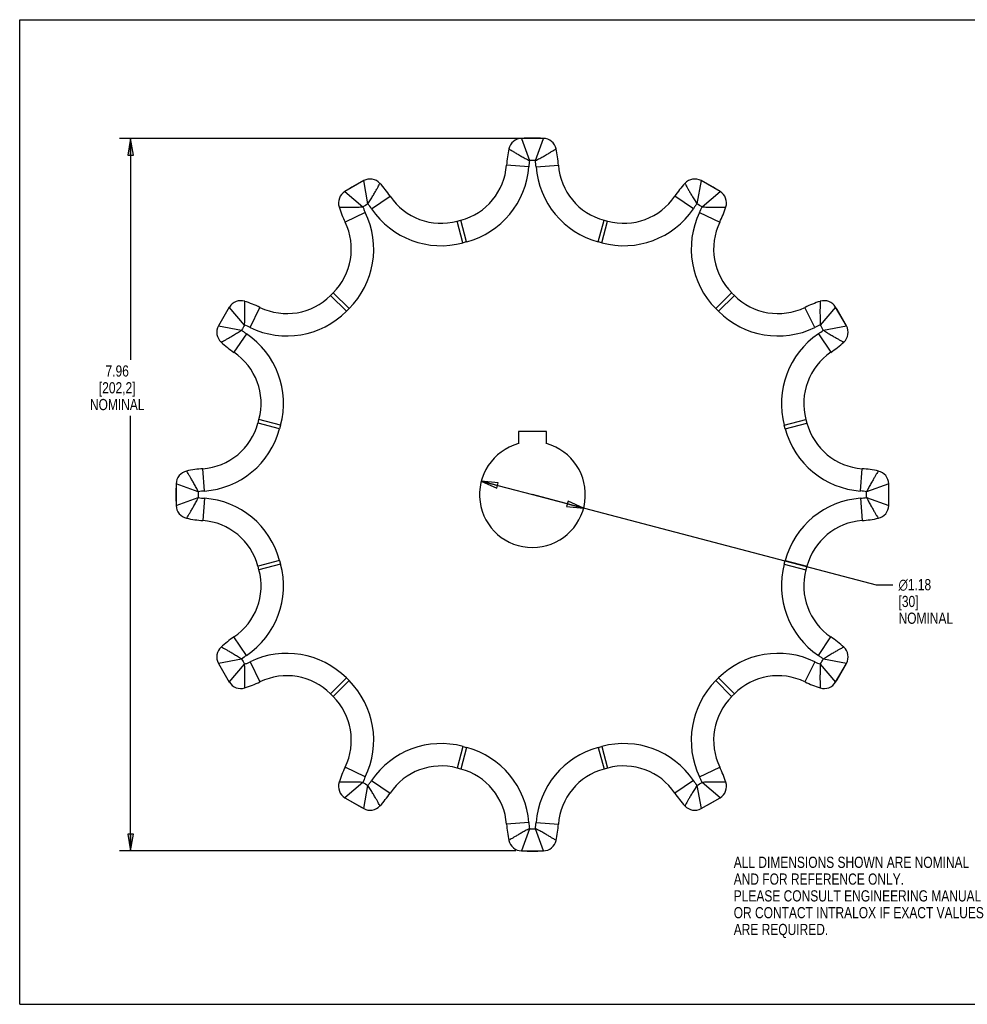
# Model space of a CAD drawing. Header units: inches. Extents: x 0 to 17, y 0 to 11.
# Tile 1 of 2: x 0 to 10.6, y 0 to 11. Entities that reach past the tile are written whole.
import ezdxf

# ---------------------------------------------------------------- set-up
doc = ezdxf.new("R2010")
doc.units = ezdxf.units.IN
doc.header["$LTSCALE"] = 0.935
doc.header["$MEASUREMENT"] = 0
doc.layers.get('0').update_dxf_attribs({"linetype": 'CONTINUOUS'})
doc.layers.add('ALL_FEATURES', color=7, linetype='CONTINUOUS')
doc.styles.get("Standard").update_dxf_attribs({"font": 'txt', "width": 0.8})
doc.styles.add('TEXTSTYLE_1', font='gdt', dxfattribs={"width": 0.8})
doc.dimstyles.new('DIMSTYLE_1', dxfattribs={"dimtxt": 0.125, "dimasz": 0.1875, "dimexe": 0.18, "dimexo": 0.0625, "dimgap": 0.09, "dimtad": 0, "dimtih": 1, "dimtoh": 1, "dimzin": 4, "dimdsep": 46, "dimtxsty": 'STANDARD', "dimblk": 'CLOSED', "dimblk1": 'CLOSED', "dimblk2": 'CLOSED', "dimcen": 0.09, "dimadec": 0, "dimazin": 0, "dimtp": 0.01, "dimtm": 0.01, "dimtfac": 1, "dimtofl": 0, "dimtmove": 0, "dimatfit": 3, "dimldrblk": 'CLOSED', "dimfxl": 1, "dimtolj": 1, "dimtzin": 4, "dimarcsym": 0})
doc.dimstyles.new('DIMSTYLE_2', dxfattribs={"dimtxt": 0.125, "dimasz": 0.1875, "dimexe": 0.18, "dimexo": 0.0625, "dimgap": 0.09, "dimtad": 0, "dimtih": 1, "dimtoh": 1, "dimzin": 4, "dimdsep": 46, "dimtxsty": 'STANDARD', "dimblk": 'CLOSED', "dimblk1": 'CLOSED', "dimblk2": 'CLOSED', "dimcen": 0.09, "dimadec": 0, "dimazin": 0, "dimtp": 0.01, "dimtm": 0.01, "dimtfac": 1, "dimtofl": 0, "dimtmove": 0, "dimatfit": 3, "dimldrblk": 'CLOSED', "dimfxl": 1, "dimtolj": 1, "dimtzin": 4, "dimarcsym": 0})

# ---------------------------------------------------------------- blocks, each defined once
blk = doc.blocks.new('_CLOSED')
at = {"color": 0, "linetype": 'BYBLOCK'}
for p, q in [((0, 0), (-1, 0.167)), ((-1, 0.167), (-1, -0.167)), ((-1, -0.167), (0, 0)), ((-1, 0), (0, 0))]:
    blk.add_line(p, q, dxfattribs=at)
blk = doc.blocks.new('*D0')
at = {"color": 3, "linetype": 'CONTINUOUS'}
for p, q in [((5.786, 9.674), (1.114, 9.674)), ((1.239, 9.674), (1.239, 7.2)), ((1.239, 1.714), (1.239, 6.575)), ((5.543, 1.714), (1.114, 1.714))]:
    blk.add_line(p, q, dxfattribs=at)
at = {"color": 3, "linetype": 'CONTINUOUS', "xscale": 0.1875, "yscale": 0.1875, "zscale": 0.1875}
for p, rotation in [((1.239, 9.674), 90), ((1.239, 1.714), 270)]:
    blk.add_blockref('_CLOSED', p, dxfattribs=dict(at, rotation=rotation))
at = {"color": 3, "linetype": 'CONTINUOUS', "insert": (1.089, 7.138), "char_height": 0.125, "width": 0.7, "attachment_point": 2, "line_spacing_factor": 0.9}
blk.add_mtext('7.96\\P[202,2]\\PNOMINAL', dxfattribs=at)
blk = doc.blocks.new('*D2')
at = {"color": 3, "linetype": 'CONTINUOUS'}
for p, q in [((5.156, 5.844), (5.727, 5.694)), ((6.298, 5.544), (5.727, 5.694)), ((5.727, 5.694), (9.566, 4.688)), ((9.566, 4.688), (9.753, 4.688))]:
    blk.add_line(p, q, dxfattribs=at)
at = {"color": 3, "linetype": 'CONTINUOUS', "xscale": 0.1875, "yscale": 0.1875, "zscale": 0.1875}
for p, rotation in [((5.156, 5.844), 165.3203185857), ((6.298, 5.544), 345.3203185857)]:
    blk.add_blockref('_CLOSED', p, dxfattribs=dict(at, rotation=rotation))
at = {"color": 3, "linetype": 'CONTINUOUS', "insert": (9.816, 4.751), "char_height": 0.125, "width": 0.7, "attachment_point": 1, "line_spacing_factor": 0.9, "style": 'TEXTSTYLE_1'}
blk.add_mtext('{\\Fgdt;n}\\Ftxt;1.18\\P[30]\\PNOMINAL', dxfattribs=at)

msp = doc.modelspace()

# ---------------------------------------------------------------- linework, layer by layer
at = {"color": 7, "linetype": 'CONTINUOUS'}
for p, q in [((0, 0), (0, 11)), ((0, 11), (17, 11)), ((5.849, 9.674), (5.605, 9.674)), ((5.605, 9.674), (5.694, 9.426)), ((5.76, 9.426), (5.849, 9.674)), ((5.686, 9.358), (5.437, 9.376)), ((5.768, 9.358), (6.017, 9.376)), ((3.842, 9.202), (3.632, 9.08)), ((3.89, 8.943), (3.842, 9.202)), ((7.612, 9.202), (7.564, 8.943)), ((7.823, 9.08), (7.612, 9.202)), ((3.632, 9.08), (3.832, 8.909)), ((3.93, 8.887), (4.137, 9.028)), ((7.524, 8.887), (7.317, 9.028)), ((7.622, 8.909), (7.823, 9.08)), ((3.86, 8.847), (3.635, 8.738)), ((7.594, 8.847), (7.819, 8.738)), ((4.887, 8.749), (4.927, 8.76)), ((4.951, 8.507), (4.887, 8.749)), ((4.992, 8.518), (4.927, 8.76)), ((6.462, 8.518), (6.527, 8.76)), ((6.503, 8.507), (6.567, 8.749)), ((6.527, 8.76), (6.567, 8.749)), ((4.992, 8.518), (4.951, 8.507)), ((6.503, 8.507), (6.462, 8.518)), ((3.472, 7.919), (3.502, 7.949)), ((3.679, 7.772), (3.502, 7.949)), ((7.776, 7.772), (7.952, 7.949)), ((7.952, 7.949), (7.982, 7.919)), ((3.649, 7.743), (3.472, 7.919)), ((7.805, 7.743), (7.982, 7.919)), ((2.341, 7.789), (2.219, 7.579)), ((2.512, 7.589), (2.341, 7.789)), ((2.574, 7.561), (2.683, 7.786)), ((3.679, 7.772), (3.649, 7.743)), ((7.805, 7.743), (7.776, 7.772)), ((8.88, 7.561), (8.771, 7.786)), ((9.113, 7.789), (8.942, 7.589)), ((9.235, 7.579), (9.113, 7.789)), ((2.219, 7.579), (2.478, 7.531)), ((2.534, 7.491), (2.393, 7.284)), ((8.92, 7.491), (9.061, 7.284)), ((8.976, 7.531), (9.235, 7.579)), ((2.662, 6.494), (2.672, 6.534)), ((2.903, 6.429), (2.662, 6.494)), ((2.914, 6.47), (2.672, 6.534)), ((8.54, 6.47), (8.782, 6.534)), ((8.551, 6.429), (8.793, 6.494)), ((8.782, 6.534), (8.793, 6.494)), ((2.914, 6.47), (2.903, 6.429)), ((8.551, 6.429), (8.54, 6.47)), ((2.063, 5.735), (2.045, 5.984)), ((9.391, 5.735), (9.409, 5.984)), ((1.747, 5.816), (1.747, 5.572)), ((1.995, 5.727), (1.747, 5.816)), ((9.707, 5.816), (9.459, 5.727)), ((9.707, 5.572), (9.707, 5.816)), ((1.747, 5.572), (1.995, 5.661)), ((2.063, 5.653), (2.045, 5.404)), ((9.391, 5.653), (9.409, 5.404)), ((9.459, 5.661), (9.707, 5.572)), ((2.903, 4.959), (2.662, 4.894)), ((2.903, 4.959), (2.914, 4.918)), ((8.54, 4.918), (8.551, 4.959)), ((8.551, 4.959), (8.793, 4.894)), ((2.672, 4.854), (2.662, 4.894)), ((2.914, 4.918), (2.672, 4.854)), ((8.54, 4.918), (8.782, 4.854)), ((8.793, 4.894), (8.782, 4.854)), ((2.534, 3.897), (2.393, 4.104)), ((8.92, 3.897), (9.061, 4.104)), ((2.478, 3.857), (2.219, 3.809)), ((9.235, 3.809), (8.976, 3.857)), ((2.219, 3.809), (2.341, 3.599)), ((2.341, 3.599), (2.512, 3.799)), ((2.574, 3.827), (2.683, 3.602)), ((8.88, 3.827), (8.771, 3.602)), ((8.942, 3.799), (9.113, 3.599)), ((9.113, 3.599), (9.235, 3.809)), ((3.649, 3.646), (3.472, 3.469)), ((3.649, 3.646), (3.679, 3.616)), ((7.776, 3.616), (7.805, 3.646)), ((7.805, 3.646), (7.982, 3.469)), ((3.679, 3.616), (3.502, 3.439)), ((7.776, 3.616), (7.952, 3.439)), ((3.502, 3.439), (3.472, 3.469)), ((7.982, 3.469), (7.952, 3.439)), ((4.951, 2.881), (4.887, 2.639)), ((4.992, 2.87), (4.927, 2.628)), ((4.951, 2.881), (4.992, 2.87)), ((6.462, 2.87), (6.503, 2.881)), ((6.462, 2.87), (6.527, 2.628)), ((6.503, 2.881), (6.567, 2.639)), ((3.86, 2.541), (3.635, 2.65)), ((7.594, 2.541), (7.819, 2.65)), ((4.927, 2.628), (4.887, 2.639)), ((6.567, 2.639), (6.527, 2.628)), ((3.832, 2.479), (3.632, 2.308)), ((3.842, 2.186), (3.89, 2.445)), ((3.93, 2.501), (4.137, 2.36)), ((7.524, 2.501), (7.317, 2.36)), ((7.564, 2.445), (7.612, 2.186)), ((7.823, 2.308), (7.622, 2.479)), ((3.632, 2.308), (3.842, 2.186)), ((7.612, 2.186), (7.823, 2.308)), ((5.686, 2.03), (5.437, 2.012)), ((5.768, 2.03), (6.017, 2.012)), ((5.694, 1.962), (5.605, 1.714)), ((5.849, 1.714), (5.76, 1.962)), ((5.605, 1.714), (5.849, 1.714)), ((0, 0), (17, 0))]:
    msp.add_line(p, q, dxfattribs=at)
for centre, radius, start, end in [((5.61, 9.524), 0.15, 91.7504, 167.4622), ((5.727, 5.694), 3.982, 88.2496, 91.7504), ((5.844, 9.524), 0.15, 12.5378, 88.2496), ((6.684, 9.285), 1.25, 167.4622, 175.8445), ((4.77, 9.285), 1.25, 4.1555, 12.5378), ((4.749, 9.426), 0.69, 285, 355.8445), ((4.749, 9.426), 0.94, 285, 355.8445), ((5.727, 5.694), 3.732, 89.4876, 90.511), ((4.77, 9.285), 1, 4.1555, 8.0728), ((6.705, 9.426), 0.94, 184.1555, 255), ((6.705, 9.426), 0.69, 184.1555, 255), ((5.727, 5.694), 3.982, 118.2496, 121.7504), ((3.913, 9.07), 0.15, 42.5378, 118.2496), ((3.103, 8.326), 1.25, 34.1555, 42.5378), ((8.351, 8.326), 1.25, 137.4622, 145.8445), ((7.541, 9.07), 0.15, 61.7504, 137.4622), ((5.727, 5.694), 3.982, 58.2496, 61.7504), ((3.711, 8.953), 0.15, 121.7504, 197.4622), ((4.708, 9.415), 0.69, 214.1555, 285), ((6.746, 9.415), 0.69, 255, 325.8445), ((7.744, 8.953), 0.15, 342.5378, 58.2496), ((5.727, 5.694), 3.732, 119.4876, 120.511), ((3.103, 8.326), 1, 34.1555, 38.0728), ((5.727, 5.694), 3.732, 59.4876, 60.511), ((4.76, 9.283), 1.25, 197.4622, 205.8445), ((3.014, 8.437), 0.94, 315, 25.8445), ((4.708, 9.415), 0.94, 214.1555, 285), ((6.746, 9.415), 0.94, 255, 325.8445), ((8.44, 8.437), 0.94, 154.1555, 225), ((6.694, 9.283), 1, 334.1555, 338.0728), ((6.694, 9.283), 1.25, 334.1555, 342.5378), ((3.014, 8.437), 0.69, 315, 25.8445), ((8.44, 8.437), 0.69, 154.1555, 225), ((2.469, 7.711), 0.15, 72.5378, 148.2496), ((2.138, 6.661), 1.25, 64.1555, 72.5378), ((2.984, 8.407), 0.69, 244.1555, 315), ((8.47, 8.407), 0.69, 225, 295.8445), ((9.316, 6.661), 1.25, 107.4622, 115.8445), ((8.986, 7.711), 0.15, 31.7504, 107.4622), ((5.727, 5.694), 3.982, 148.2496, 151.7504), ((2.984, 8.407), 0.94, 244.1555, 315), ((8.47, 8.407), 0.94, 225, 295.8445), ((5.727, 5.694), 3.982, 28.2496, 31.7504), ((2.351, 7.508), 0.15, 151.7504, 227.4622), ((5.727, 5.694), 3.732, 149.4876, 150.511), ((2.138, 6.661), 1, 64.1555, 68.0728), ((2.006, 6.713), 0.94, 345, 55.8445), ((9.448, 6.713), 0.94, 124.1555, 195), ((8.359, 8.318), 1, 304.1555, 308.0728), ((5.727, 5.694), 3.732, 29.4876, 30.511), ((9.103, 7.508), 0.15, 312.5378, 28.2496), ((3.095, 8.318), 1.25, 227.4622, 235.8445), ((8.359, 8.318), 1.25, 304.1555, 312.5378), ((2.006, 6.713), 0.69, 345, 55.8445), ((9.448, 6.713), 0.69, 124.1555, 195), ((1.995, 6.672), 0.69, 274.1555, 345), ((9.459, 6.672), 0.69, 195, 265.8445), ((1.995, 6.672), 0.94, 274.1555, 345), ((9.459, 6.672), 0.94, 195, 265.8445), ((1.897, 5.811), 0.15, 102.5378, 178.2496), ((2.136, 4.737), 1.25, 94.1555, 102.5378), ((9.319, 4.737), 1.25, 77.4622, 85.8445), ((9.557, 5.811), 0.15, 1.7504, 77.4622), ((5.727, 5.694), 3.982, 178.2496, 181.7504), ((2.136, 4.737), 1, 94.1555, 98.0728), ((5.727, 5.694), 3.732, 179.4876, 180.511), ((5.727, 5.694), 3.732, 359.4876, 0.511), ((5.727, 5.694), 3.982, 358.2496, 1.7504), ((1.995, 4.716), 0.94, 15, 85.8445), ((9.459, 4.716), 0.94, 94.1555, 165), ((9.319, 6.651), 1, 274.1555, 278.0728), ((1.897, 5.577), 0.15, 181.7504, 257.4622), ((9.557, 5.577), 0.15, 282.5378, 358.2496), ((2.136, 6.651), 1.25, 257.4622, 265.8445), ((1.995, 4.716), 0.69, 15, 85.8445), ((9.459, 4.716), 0.69, 94.1555, 165), ((9.319, 6.651), 1.25, 274.1555, 282.5378), ((2.006, 4.675), 0.69, 304.1555, 15), ((2.006, 4.675), 0.94, 304.1555, 15), ((9.448, 4.675), 0.94, 165, 235.8445), ((9.448, 4.675), 0.69, 165, 235.8445), ((3.095, 3.07), 1.25, 124.1555, 132.5378), ((8.359, 3.07), 1.25, 47.4622, 55.8445), ((2.351, 3.88), 0.15, 132.5378, 208.2496), ((9.103, 3.88), 0.15, 331.7504, 47.4622), ((3.095, 3.07), 1, 124.1555, 128.0728), ((5.727, 5.694), 3.732, 209.4876, 210.511), ((2.984, 2.981), 0.94, 45, 115.8445), ((8.47, 2.981), 0.94, 64.1555, 135), ((5.727, 5.694), 3.732, 329.4876, 330.511), ((5.727, 5.694), 3.982, 208.2496, 211.7504), ((9.316, 4.727), 1, 244.1555, 248.0728), ((5.727, 5.694), 3.982, 328.2496, 331.7504), ((2.984, 2.981), 0.69, 45, 115.8445), ((8.47, 2.981), 0.69, 64.1555, 135), ((2.469, 3.678), 0.15, 211.7504, 287.4622), ((2.138, 4.727), 1.25, 287.4622, 295.8445), ((3.014, 2.951), 0.94, 334.1555, 45), ((8.44, 2.951), 0.94, 135, 205.8445), ((9.316, 4.727), 1.25, 244.1555, 252.5378), ((8.986, 3.678), 0.15, 252.5378, 328.2496), ((3.014, 2.951), 0.69, 334.1555, 45), ((8.44, 2.951), 0.69, 135, 205.8445), ((4.708, 1.973), 0.94, 75, 145.8445), ((4.749, 1.962), 0.94, 4.1555, 75), ((6.705, 1.962), 0.94, 105, 175.8445), ((6.746, 1.973), 0.94, 34.1555, 105), ((4.76, 2.105), 1.25, 154.1555, 162.5378), ((4.708, 1.973), 0.69, 75, 145.8445), ((6.746, 1.973), 0.69, 34.1555, 105), ((6.694, 2.105), 1.25, 17.4622, 25.8445), ((4.76, 2.105), 1, 154.1555, 158.0728), ((4.749, 1.962), 0.69, 4.1555, 75), ((6.705, 1.962), 0.69, 105, 175.8445), ((3.711, 2.435), 0.15, 162.5378, 238.2496), ((5.727, 5.694), 3.732, 239.4876, 240.511), ((8.351, 3.062), 1, 214.1555, 218.0728), ((5.727, 5.694), 3.732, 299.4876, 300.511), ((7.744, 2.435), 0.15, 301.7504, 17.4622), ((3.103, 3.062), 1.25, 317.4622, 325.8445), ((8.351, 3.062), 1.25, 214.1555, 222.5378), ((5.727, 5.694), 3.982, 238.2496, 241.7504), ((3.913, 2.318), 0.15, 241.7504, 317.4622), ((7.541, 2.318), 0.15, 222.5378, 298.2496), ((5.727, 5.694), 3.982, 298.2496, 301.7504), ((6.684, 2.103), 1.25, 184.1555, 192.5378), ((6.684, 2.103), 1, 184.1555, 188.0728), ((4.77, 2.103), 1.25, 347.4622, 355.8445), ((5.727, 5.694), 3.732, 269.4876, 270.511), ((5.61, 1.864), 0.15, 192.5378, 268.2496), ((5.844, 1.864), 0.15, 271.7504, 347.4622), ((5.727, 5.694), 3.982, 268.2496, 271.7504)]:
    msp.add_arc(centre, radius, start, end, dxfattribs=at)
for points, knots in [([(5.464, 9.557), (5.465, 9.556), (5.47, 9.553), (5.482, 9.545), (5.502, 9.533), (5.529, 9.517), (5.564, 9.497), (5.603, 9.474), (5.647, 9.45), (5.678, 9.434), (5.694, 9.426)], [0, 0, 0, 0, 0.017859, 0.071494, 0.160219, 0.281691, 0.432174, 0.606886, 0.798763, 1, 1, 1, 1]), ([(5.76, 9.426), (5.776, 9.434), (5.807, 9.45), (5.851, 9.474), (5.891, 9.497), (5.925, 9.517), (5.952, 9.533), (5.972, 9.545), (5.984, 9.553), (5.989, 9.556), (5.991, 9.557)], [0, 0, 0, 0, 0.200944, 0.392892, 0.567667, 0.718205, 0.839722, 0.92848, 0.982135, 1, 1, 1, 1]), ([(5.694, 9.426), (5.692, 9.415), (5.689, 9.392), (5.687, 9.369), (5.686, 9.358)], [0, 0, 0, 0, 0.500034, 1, 1, 1, 1]), ([(3.89, 8.943), (3.9, 8.958), (3.918, 8.987), (3.944, 9.03), (3.967, 9.069), (3.987, 9.103), (4.002, 9.131), (4.013, 9.152), (4.02, 9.164), (4.023, 9.17), (4.024, 9.171)], [0, 0, 0, 0, 0.200944, 0.392892, 0.567667, 0.718205, 0.839722, 0.92848, 0.982135, 1, 1, 1, 1]), ([(7.43, 9.171), (7.431, 9.17), (7.434, 9.164), (7.441, 9.152), (7.452, 9.131), (7.467, 9.103), (7.487, 9.069), (7.51, 9.03), (7.536, 8.987), (7.555, 8.958), (7.564, 8.943)], [0, 0, 0, 0, 0.017859, 0.071494, 0.160219, 0.281691, 0.432174, 0.606886, 0.798763, 1, 1, 1, 1]), ([(7.564, 8.943), (7.557, 8.934), (7.543, 8.916), (7.53, 8.897), (7.524, 8.887)], [0, 0, 0, 0, 0.500034, 1, 1, 1, 1]), ([(3.567, 8.908), (3.569, 8.908), (3.575, 8.907), (3.59, 8.907), (3.613, 8.906), (3.645, 8.906), (3.684, 8.905), (3.73, 8.906), (3.78, 8.907), (3.815, 8.908), (3.832, 8.909)], [0, 0, 0, 0, 0.017859, 0.071494, 0.160219, 0.281691, 0.432174, 0.606886, 0.798763, 1, 1, 1, 1]), ([(3.832, 8.909), (3.837, 8.899), (3.845, 8.878), (3.855, 8.857), (3.86, 8.847)], [0, 0, 0, 0, 0.500034, 1, 1, 1, 1]), ([(7.622, 8.909), (7.64, 8.908), (7.674, 8.907), (7.724, 8.906), (7.77, 8.905), (7.81, 8.906), (7.841, 8.906), (7.865, 8.907), (7.879, 8.907), (7.885, 8.908), (7.887, 8.908)], [0, 0, 0, 0, 0.200944, 0.392892, 0.567667, 0.718205, 0.839722, 0.92848, 0.982135, 1, 1, 1, 1]), ([(2.512, 7.589), (2.513, 7.607), (2.514, 7.641), (2.515, 7.691), (2.516, 7.737), (2.515, 7.776), (2.515, 7.808), (2.514, 7.832), (2.514, 7.846), (2.514, 7.852), (2.514, 7.854)], [0, 0, 0, 0, 0.200944, 0.392892, 0.567667, 0.718205, 0.839722, 0.92848, 0.982135, 1, 1, 1, 1]), ([(8.941, 7.854), (8.941, 7.852), (8.94, 7.846), (8.94, 7.832), (8.939, 7.808), (8.939, 7.776), (8.938, 7.737), (8.939, 7.691), (8.94, 7.641), (8.941, 7.607), (8.942, 7.589)], [0, 0, 0, 0, 0.017859, 0.071494, 0.160219, 0.281691, 0.432174, 0.606886, 0.798763, 1, 1, 1, 1]), ([(2.25, 7.397), (2.251, 7.398), (2.257, 7.401), (2.269, 7.408), (2.29, 7.419), (2.318, 7.434), (2.352, 7.454), (2.391, 7.477), (2.434, 7.503), (2.464, 7.522), (2.479, 7.531)], [0, 0, 0, 0, 0.017859, 0.071494, 0.160219, 0.281691, 0.432174, 0.606886, 0.798763, 1, 1, 1, 1]), ([(2.479, 7.531), (2.487, 7.524), (2.506, 7.51), (2.524, 7.497), (2.534, 7.491)], [0, 0, 0, 0, 0.500034, 1, 1, 1, 1]), ([(8.942, 7.589), (8.932, 7.585), (8.911, 7.576), (8.89, 7.566), (8.88, 7.561)], [0, 0, 0, 0, 0.500034, 1, 1, 1, 1]), ([(8.976, 7.531), (8.991, 7.521), (9.02, 7.503), (9.063, 7.477), (9.102, 7.454), (9.136, 7.434), (9.164, 7.419), (9.185, 7.408), (9.197, 7.401), (9.203, 7.398), (9.204, 7.397)], [0, 0, 0, 0, 0.200944, 0.392892, 0.567667, 0.718205, 0.839722, 0.92848, 0.982135, 1, 1, 1, 1]), ([(1.995, 5.727), (1.987, 5.743), (1.971, 5.774), (1.947, 5.818), (1.924, 5.858), (1.904, 5.892), (1.888, 5.919), (1.876, 5.939), (1.868, 5.951), (1.865, 5.956), (1.864, 5.958)], [0, 0, 0, 0, 0.200944, 0.392892, 0.567667, 0.718205, 0.839722, 0.92848, 0.982135, 1, 1, 1, 1]), ([(9.59, 5.958), (9.589, 5.956), (9.586, 5.951), (9.578, 5.939), (9.566, 5.919), (9.55, 5.892), (9.53, 5.858), (9.507, 5.818), (9.483, 5.774), (9.467, 5.743), (9.459, 5.727)], [0, 0, 0, 0, 0.017859, 0.071494, 0.160219, 0.281691, 0.432174, 0.606886, 0.798763, 1, 1, 1, 1]), ([(9.459, 5.727), (9.448, 5.729), (9.425, 5.732), (9.402, 5.734), (9.391, 5.735)], [0, 0, 0, 0, 0.500034, 1, 1, 1, 1]), ([(1.864, 5.431), (1.865, 5.432), (1.868, 5.437), (1.876, 5.449), (1.888, 5.469), (1.904, 5.496), (1.924, 5.53), (1.947, 5.57), (1.971, 5.614), (1.987, 5.645), (1.995, 5.661)], [0, 0, 0, 0, 0.017859, 0.071494, 0.160219, 0.281691, 0.432174, 0.606886, 0.798763, 1, 1, 1, 1]), ([(1.995, 5.661), (2.006, 5.659), (2.029, 5.656), (2.052, 5.654), (2.063, 5.653)], [0, 0, 0, 0, 0.500034, 1, 1, 1, 1]), ([(9.459, 5.661), (9.467, 5.645), (9.483, 5.614), (9.507, 5.57), (9.53, 5.53), (9.55, 5.496), (9.566, 5.469), (9.578, 5.449), (9.586, 5.437), (9.589, 5.432), (9.59, 5.431)], [0, 0, 0, 0, 0.200944, 0.392892, 0.567667, 0.718205, 0.839722, 0.92848, 0.982135, 1, 1, 1, 1]), ([(2.478, 3.857), (2.464, 3.867), (2.434, 3.885), (2.391, 3.911), (2.352, 3.934), (2.318, 3.954), (2.29, 3.969), (2.269, 3.98), (2.257, 3.987), (2.251, 3.99), (2.25, 3.991)], [0, 0, 0, 0, 0.200944, 0.392892, 0.567667, 0.718205, 0.839722, 0.92848, 0.982135, 1, 1, 1, 1]), ([(9.204, 3.991), (9.203, 3.99), (9.197, 3.987), (9.185, 3.98), (9.164, 3.969), (9.136, 3.954), (9.102, 3.934), (9.063, 3.911), (9.02, 3.885), (8.991, 3.867), (8.976, 3.857)], [0, 0, 0, 0, 0.017859, 0.071494, 0.160219, 0.281691, 0.432174, 0.606886, 0.798763, 1, 1, 1, 1]), ([(8.976, 3.857), (8.967, 3.864), (8.949, 3.878), (8.93, 3.891), (8.92, 3.897)], [0, 0, 0, 0, 0.500034, 1, 1, 1, 1]), ([(2.512, 3.799), (2.522, 3.804), (2.543, 3.812), (2.564, 3.822), (2.574, 3.827)], [0, 0, 0, 0, 0.500034, 1, 1, 1, 1]), ([(2.514, 3.534), (2.514, 3.536), (2.514, 3.542), (2.514, 3.556), (2.515, 3.58), (2.515, 3.612), (2.516, 3.651), (2.515, 3.697), (2.514, 3.747), (2.513, 3.782), (2.512, 3.799)], [0, 0, 0, 0, 0.017859, 0.071494, 0.160219, 0.281691, 0.432174, 0.606886, 0.798763, 1, 1, 1, 1]), ([(8.942, 3.799), (8.941, 3.781), (8.94, 3.747), (8.939, 3.697), (8.938, 3.651), (8.939, 3.612), (8.939, 3.58), (8.94, 3.556), (8.94, 3.542), (8.941, 3.536), (8.941, 3.534)], [0, 0, 0, 0, 0.200944, 0.392892, 0.567667, 0.718205, 0.839722, 0.92848, 0.982135, 1, 1, 1, 1]), ([(7.622, 2.479), (7.618, 2.489), (7.609, 2.51), (7.599, 2.531), (7.594, 2.541)], [0, 0, 0, 0, 0.500034, 1, 1, 1, 1]), ([(3.832, 2.479), (3.815, 2.48), (3.78, 2.481), (3.73, 2.482), (3.684, 2.483), (3.645, 2.482), (3.613, 2.482), (3.59, 2.481), (3.575, 2.481), (3.569, 2.481), (3.567, 2.48)], [0, 0, 0, 0, 0.200944, 0.392892, 0.567667, 0.718205, 0.839722, 0.92848, 0.982135, 1, 1, 1, 1]), ([(3.89, 2.445), (3.897, 2.454), (3.911, 2.473), (3.924, 2.491), (3.93, 2.501)], [0, 0, 0, 0, 0.500034, 1, 1, 1, 1]), ([(4.024, 2.217), (4.023, 2.218), (4.02, 2.224), (4.013, 2.236), (4.002, 2.257), (3.987, 2.285), (3.967, 2.319), (3.944, 2.358), (3.918, 2.401), (3.9, 2.431), (3.89, 2.445)], [0, 0, 0, 0, 0.017859, 0.071494, 0.160219, 0.281691, 0.432174, 0.606886, 0.798763, 1, 1, 1, 1]), ([(7.564, 2.445), (7.555, 2.43), (7.536, 2.401), (7.51, 2.358), (7.487, 2.319), (7.467, 2.285), (7.452, 2.257), (7.441, 2.236), (7.434, 2.224), (7.431, 2.218), (7.43, 2.217)], [0, 0, 0, 0, 0.200944, 0.392892, 0.567667, 0.718205, 0.839722, 0.92848, 0.982135, 1, 1, 1, 1]), ([(7.887, 2.48), (7.885, 2.481), (7.879, 2.481), (7.865, 2.481), (7.841, 2.482), (7.81, 2.482), (7.77, 2.483), (7.724, 2.482), (7.674, 2.481), (7.64, 2.48), (7.622, 2.479)], [0, 0, 0, 0, 0.017859, 0.071494, 0.160219, 0.281691, 0.432174, 0.606886, 0.798763, 1, 1, 1, 1]), ([(5.76, 1.962), (5.762, 1.973), (5.765, 1.996), (5.767, 2.019), (5.768, 2.03)], [0, 0, 0, 0, 0.500034, 1, 1, 1, 1]), ([(5.694, 1.962), (5.678, 1.954), (5.647, 1.938), (5.603, 1.914), (5.564, 1.891), (5.529, 1.871), (5.502, 1.855), (5.482, 1.843), (5.47, 1.835), (5.465, 1.832), (5.464, 1.831)], [0, 0, 0, 0, 0.200944, 0.392892, 0.567667, 0.718205, 0.839722, 0.92848, 0.982135, 1, 1, 1, 1]), ([(5.991, 1.831), (5.989, 1.832), (5.984, 1.835), (5.972, 1.843), (5.952, 1.855), (5.925, 1.871), (5.891, 1.891), (5.851, 1.914), (5.807, 1.938), (5.776, 1.954), (5.76, 1.962)], [0, 0, 0, 0, 0.017859, 0.071494, 0.160219, 0.281691, 0.432174, 0.606886, 0.798763, 1, 1, 1, 1])]:
    msp.add_open_spline(points, degree=3, knots=knots, dxfattribs=at)
at = {"layer": 'ALL_FEATURES', "color": 7, "linetype": 'CONTINUOUS'}
for p, q in [((5.57, 6.401), (5.57, 6.263)), ((5.885, 6.401), (5.57, 6.401)), ((5.885, 6.263), (5.885, 6.401))]:
    msp.add_line(p, q, dxfattribs=at)
msp.add_arc((5.727, 5.694), 0.591, 105.4694, 74.5306, dxfattribs=at)

# ---------------------------------------------------------------- texts
at = {"color": 3, "linetype": 'CONTINUOUS', "insert": (7.975, 1.649), "char_height": 0.125, "width": 3.5, "attachment_point": 1, "line_spacing_factor": 0.9}
msp.add_mtext('ALL DIMENSIONS SHOWN ARE NOMINAL\\PAND FOR REFERENCE ONLY.\\PPLEASE CONSULT ENGINEERING MANUAL\\POR CONTACT INTRALOX IF EXACT VALUES\\PARE REQUIRED. ', dxfattribs=at)

# ---------------------------------------------------------------- dimensions: what is measured, and where the dimension line sits
at = {"color": 3, "linetype": 'CONTINUOUS'}
dim = msp.add_linear_dim(base=(1.239, 1.714), p1=(5.786, 9.674), p2=(5.543, 1.714), angle=270, text='<>\\PNOMINAL', dimstyle='DIMSTYLE_1', dxfattribs=at)
dim.commit()
dim.dimension.update_dxf_attribs({"geometry": '*D0', "text_midpoint": (1.039, 6.888), "dimtype": 160})
dim = msp.add_diameter_dim_2p(p1=(6.298, 5.544), p2=(5.156, 5.844), text='<>\\PNOMINAL', dimstyle='DIMSTYLE_2', dxfattribs=at)
dim.commit()
dim.dimension.update_dxf_attribs({"geometry": '*D2', "text_midpoint": (10.166, 4.501), "dimtype": 163})

doc.saveas('drawing.dxf')
